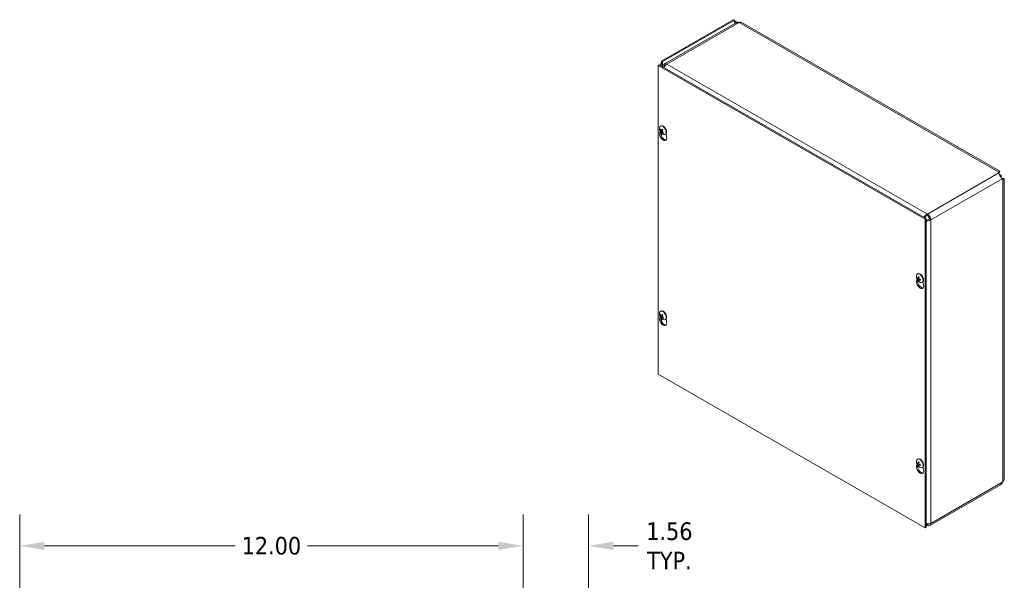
# Model space of a CAD drawing. Header units: inches. Extents: x 5.3 to 98.2, y 2.7 to 58.3.
# Tile 9 of 9: x 74.7 to 98.2, y 45 to 58.3. Entities that reach past the tile are written whole.
import ezdxf

# ---------------------------------------------------------------- set-up
doc = ezdxf.new("R2010")
doc.units = ezdxf.units.IN
doc.header["$LTSCALE"] = 6
doc.header["$MEASUREMENT"] = 0
for name, color, linetype, lineweight in [('Dimension (ANSI)', 7, 'Continuous', 5), ('Visible (ANSI)', 7, 'Continuous', 5), ('Visible Narrow (ANSI)', 7, 'Continuous', 5)]:
    doc.layers.add(name, color=color, linetype=linetype, lineweight=lineweight)
doc.styles.add('ROMANS', font='tahoma.ttf')
doc.dimstyles.new('Default (ANSI)', dxfattribs={"dimscale": 6, "dimtxt": 0.07, "dimasz": 0.098425, "dimexe": 0.125, "dimexo": 0.0625, "dimgap": 0.031496, "dimtad": 0, "dimtih": 1, "dimtoh": 1, "dimrnd": 1e-08, "dimzin": 0, "dimdsep": 46, "dimtxsty": 'ROMANS', "dimcen": 0.09, "dimdle": 0.393701, "dimclrd": 256, "dimclre": 256, "dimclrt": 256, "dimadec": 0, "dimazin": 0, "dimtfac": 1.428571, "dimtofl": 0, "dimtmove": 0, "dimatfit": 3, "dimfxl": 0, "dimtolj": 1, "dimtzin": 0, "dimlwd": -1, "dimlwe": -1, "dimarcsym": 0})

# ---------------------------------------------------------------- blocks, each defined once
blk = doc.blocks.new('*D13')
at = {"layer": 'Defpoints', "color": 0}
for p in [(86.745, 45.805), (86.745, 42.924), (88.308, 41.299)]:
    blk.add_point(p, dxfattribs=at)
at = {"layer": 'Dimension (ANSI)'}
for p, q in [((86.745, 43.299), (86.745, 46.555)), ((88.308, 41.674), (88.308, 46.555)), ((86.154, 45.805), (85.564, 45.805)), ((88.898, 45.805), (89.489, 45.805))]:
    blk.add_line(p, q, dxfattribs=at)
for points in [[(86.154, 45.904), (86.154, 45.707), (86.745, 45.805)], [(88.898, 45.904), (88.898, 45.707), (88.308, 45.805)]]:
    blk.add_solid(points, dxfattribs=at)
at = {"layer": 'Dimension (ANSI)', "insert": (90.232, 45.805), "char_height": 0.42, "attachment_point": 5, "style": 'ROMANS'}
blk.add_mtext('\\A1;1.56\\PTYP.', dxfattribs=at)
blk = doc.blocks.new('*D14')
at = {"layer": 'Defpoints', "color": 0}
for p in [(74.745, 45.805), (74.745, 42.924), (86.745, 42.924)]:
    blk.add_point(p, dxfattribs=at)
at = {"layer": 'Dimension (ANSI)'}
for p, q in [((74.745, 43.299), (74.745, 46.555)), ((86.745, 43.299), (86.745, 46.555)), ((75.336, 45.805), (79.881, 45.805)), ((86.154, 45.805), (81.609, 45.805))]:
    blk.add_line(p, q, dxfattribs=at)
for points in [[(75.336, 45.904), (75.336, 45.707), (74.745, 45.805)], [(86.154, 45.904), (86.154, 45.707), (86.745, 45.805)]]:
    blk.add_solid(points, dxfattribs=at)
at = {"layer": 'Dimension (ANSI)', "insert": (80.745, 45.805), "char_height": 0.42, "attachment_point": 5, "style": 'ROMANS'}
blk.add_mtext('\\A1;12.00', dxfattribs=at)

msp = doc.modelspace()

# ---------------------------------------------------------------- linework, layer by layer
at = {"layer": 'Visible (ANSI)'}
for p, q in [((91.75502, 58.3498), (90.04375, 57.36434)), ((91.78132, 58.33465), (90.07005, 57.3492)), ((91.79238, 58.26247), (90.11504, 57.29655)), ((91.78132, 58.33465), (91.75502, 58.3498)), ((91.87794, 58.29114), (91.845, 58.27217)), ((98.1068, 54.73766), (91.94124, 58.28817)), ((89.99093, 57.27273), (89.96462, 57.25758)), ((89.99093, 57.27273), (96.35489, 53.60797)), ((90.04375, 57.36434), (90.07005, 57.3492)), ((90.04375, 57.31225), (90.04375, 57.36434)), ((90.07005, 57.3492), (90.07005, 57.2971)), ((89.96462, 49.89966), (89.96462, 57.25758)), ((89.96462, 57.25758), (96.32859, 53.59282)), ((90.10319, 57.25163), (90.12084, 57.24146)), ((90.11308, 57.22861), (90.10319, 57.25163)), ((90.00121, 55.65473), (90.01105, 55.68845)), ((90.0144, 55.73426), (90.0221, 55.73492)), ((90.0204, 55.81362), (90.02646, 55.81711)), ((90.05695, 55.69816), (90.02599, 55.67906)), ((90.04025, 55.70984), (90.07236, 55.72401)), ((90.04251, 55.6757), (90.0561, 55.68561)), ((90.08588, 55.66082), (90.08118, 55.65201)), ((90.15206, 55.6264), (90.16669, 55.55944)), ((90.13537, 55.61396), (90.14144, 55.61745)), ((98.08335, 54.69481), (98.08797, 54.71706)), ((98.08797, 54.69283), (98.08797, 54.71706)), ((98.08797, 54.68665), (98.08797, 54.69283)), ((98.08797, 54.68665), (98.08654, 54.67979)), ((98.14454, 54.6382), (98.09106, 54.669)), ((98.11536, 54.62447), (98.11803, 54.62293)), ((98.11803, 54.62293), (98.14454, 54.6382)), ((98.11803, 54.62293), (98.11803, 54.61986)), ((98.14454, 54.57649), (98.14454, 54.6382)), ((98.15141, 54.56754), (98.15801, 54.56533)), ((98.15801, 54.56533), (98.16335, 54.56226)), ((98.18432, 54.55019), (98.16269, 54.5574)), ((98.16335, 54.56226), (98.18432, 54.55019)), ((98.21169, 47.41026), (98.21169, 54.55602)), ((96.35489, 53.60797), (96.32859, 53.59282)), ((96.32859, 53.59282), (96.32859, 46.23489)), ((96.35489, 53.60797), (96.35489, 46.25004)), ((96.12652, 52.1274), (96.13636, 52.16112)), ((96.13847, 52.18461), (96.14778, 52.18718)), ((96.14571, 52.28629), (96.15177, 52.28978)), ((96.15715, 52.18165), (96.17695, 52.19038)), ((96.17611, 52.13802), (96.16925, 52.13128)), ((96.17598, 52.14907), (96.19353, 52.16186)), ((96.26069, 52.08663), (96.26675, 52.09012)), ((96.27737, 52.09907), (96.292, 52.0321)), ((90.0204, 51.39887), (90.02646, 51.40236)), ((90.00121, 51.23998), (90.01105, 51.2737)), ((90.0144, 51.31951), (90.0221, 51.32016)), ((90.05695, 51.2834), (90.02599, 51.26431)), ((90.04025, 51.29508), (90.07236, 51.30925)), ((90.04251, 51.26095), (90.0561, 51.27085)), ((90.08588, 51.24606), (90.08118, 51.23726)), ((90.13537, 51.1992), (90.14144, 51.2027)), ((90.15206, 51.21165), (90.16669, 51.14468)), ((96.32859, 46.23489), (89.96462, 49.89966)), ((96.12652, 47.71264), (96.13636, 47.74637)), ((96.13847, 47.76985), (96.14778, 47.77243)), ((96.14571, 47.87153), (96.15177, 47.87502)), ((96.15715, 47.7669), (96.17695, 47.77563)), ((96.17611, 47.72326), (96.16925, 47.71652)), ((96.17598, 47.73432), (96.19353, 47.7471)), ((96.26069, 47.67187), (96.26675, 47.67536)), ((96.27737, 47.68431), (96.292, 47.61735)), ((98.12703, 47.26298), (96.4374, 46.28999)), ((98.17939, 47.33123), (98.18432, 47.33872)), ((96.35489, 46.25004), (96.32859, 46.23489))]:
    msp.add_line(p, q, dxfattribs=at)
for centre in [(90.14844, 55.75442), (96.27375, 52.22708), (90.14844, 51.33966), (96.27375, 47.81233)]:
    msp.add_arc(centre, 0.1524, 173.29035, 246.581634, dxfattribs=at)
for centre, major_axis, ratio, start_param, end_param in [((91.8229, 58.35859), (-0.02934, -0.05096), 0.57809312, 5.49585344, 6.28552071), ((91.8946, 58.19186), (0.05599, -0.09723), 0.57809312, 2.3581282, 2.56977461), ((91.8946, 58.20719), (0.04663, 0.08098), 0.57809312, 0, 0.78346445), ((90.12309, 57.20525), (-0.05308, 0.09183), 0.57697849, 6.28221845, 7.16937842), ((90.17103, 57.19932), (-0.05599, 0.09723), 0.57809312, 5.49972085, 6.5759312), ((90.17103, 57.19932), (0.05599, 0.09723), 0.57809312, 0.78346445, 1.80704213), ((90.17103, 57.19932), (-0.03743, 0.06499), 0.57809312, 6.09561291, 6.5759312), ((90.08395, 55.57944), (0.06078, -0.10555), 0.57809312, 3.64765025, 7.35179145), ((90.07789, 55.71379), (-0.05749, 0.09983), 0.57809312, 2.48096633, 6.94381163), ((90.14918, 55.75578), (0.13384, -0.07283), 0.82710404, 3.85803645, 4.14262442), ((90.14726, 55.75298), (-0.11806, 0.09634), 0.73854906, 0.86302785, 1.14761583), ((90.11025, 55.59459), (0.06078, -0.10555), 0.57809312, 3.72082402, 6.06593309), ((90.14993, 55.7522), (-0.12642, -0.08507), 0.24617789, 5.79610624, 6.08069421), ((90.08395, 55.71728), (-0.05749, 0.09983), 0.57809312, 3.14159265, 6.28318531), ((90.14655, 55.75636), (-0.10935, -0.10612), 0.1893177, 5.75719295, 6.04178092), ((90.14998, 55.75228), (-0.1235, -0.08925), 0.29008597, 5.25267929, 5.53726727), ((90.14927, 55.75566), (0.12652, -0.08493), 0.83931733, 4.46984958, 4.75443755), ((90.1466, 55.75644), (0.11292, 0.10232), 0.14540962, 2.08689462, 2.37148259), ((90.07483, 55.71203), (-0.01942, 0.03372), 0.57809312, 1.650494, 1.67812907), ((90.14736, 55.75286), (-0.12518, 0.08688), 0.72633577, 1.34051664, 1.62510462), ((96.38141, 53.623), (0.05599, -0.09723), 0.57809312, 0.78733187, 2.3581282), ((96.38141, 53.623), (-0.03743, 0.06499), 0.57809312, 3.92892453, 5.49972085), ((96.20926, 52.05211), (0.06078, -0.10555), 0.57809312, 3.64765025, 7.35179145), ((96.2032, 52.18646), (-0.05749, 0.09983), 0.57809312, 2.48096633, 6.94381163), ((96.27353, 52.22477), (-0.15166, 0.01472), 0.53920512, 0.42867934, 0.71326732), ((96.27353, 52.22927), (-0.15157, -0.01561), 0.60768471, 0.31386658, 0.59845455), ((96.23557, 52.06726), (0.06078, -0.10555), 0.57809312, 3.72082402, 6.06593309), ((96.20926, 52.18995), (-0.05749, 0.09983), 0.57809312, 3.14159265, 6.28318531), ((96.27552, 52.22593), (-0.08311, -0.12771), 0.64213312, 5.11840587, 5.40299385), ((96.27552, 52.2258), (-0.08919, -0.12355), 0.60996907, 5.68310345, 5.96769143), ((96.27164, 52.22817), (0.06955, 0.13558), 0.5092008, 1.91711619, 2.20170416), ((96.27164, 52.22804), (0.06292, 0.13878), 0.54136485, 2.42614341, 2.71073138), ((96.27363, 52.22471), (-0.1522, 0.0074), 0.50691644, 0.93790305, 1.22249102), ((96.27363, 52.2292), (0.15215, 0.00831), 0.63997339, 4.01992322, 4.30451119), ((90.07789, 51.29904), (-0.05749, 0.09983), 0.57809312, 2.48096633, 6.94381163), ((90.08395, 51.30253), (-0.05749, 0.09983), 0.57809312, 3.14159265, 6.28318531), ((90.08395, 51.16469), (0.06078, -0.10555), 0.57809312, 3.64765025, 7.35179145), ((90.14918, 51.34103), (0.13384, -0.07283), 0.82710404, 3.85803645, 4.14262442), ((90.14726, 51.33822), (-0.11806, 0.09634), 0.73854906, 0.86302785, 1.14761583), ((90.11025, 51.17984), (0.06078, -0.10555), 0.57809312, 3.72082402, 6.06593309), ((90.14993, 51.33744), (-0.12642, -0.08507), 0.24617789, 5.79610624, 6.08069421), ((90.14655, 51.34161), (-0.10935, -0.10612), 0.1893177, 5.75719295, 6.04178092), ((90.14998, 51.33752), (-0.1235, -0.08925), 0.29008597, 5.25267929, 5.53726727), ((90.14927, 51.34091), (0.12652, -0.08493), 0.83931733, 4.46984958, 4.75443755), ((90.1466, 51.34169), (0.11292, 0.10232), 0.14540962, 2.08689462, 2.37148259), ((90.07483, 51.29728), (-0.01942, 0.03372), 0.57809312, 1.650494, 1.67812907), ((90.14736, 51.33811), (-0.12518, 0.08688), 0.72633577, 1.34051664, 1.62510462), ((96.2032, 47.7717), (-0.05749, 0.09983), 0.57809312, 2.48096633, 6.94381163), ((96.20926, 47.77519), (-0.05749, 0.09983), 0.57809312, 3.14159265, 6.28318531), ((96.20926, 47.63736), (0.06078, -0.10555), 0.57809312, 3.64765025, 7.35179145), ((96.27353, 47.81002), (-0.15166, 0.01472), 0.53920512, 0.42867934, 0.71326732), ((96.27353, 47.81451), (-0.15157, -0.01561), 0.60768471, 0.31386658, 0.59845455), ((96.23557, 47.6525), (0.06078, -0.10555), 0.57809312, 3.72082402, 6.06593309), ((96.27552, 47.81118), (-0.08311, -0.12771), 0.64213312, 5.11840587, 5.40299385), ((96.27552, 47.81105), (-0.08919, -0.12355), 0.60996907, 5.68310345, 5.96769143), ((96.27164, 47.81341), (0.06955, 0.13558), 0.5092008, 1.91711619, 2.20170416), ((96.27164, 47.81329), (0.06292, 0.13878), 0.54136485, 2.42614341, 2.71073138), ((96.27363, 47.80995), (-0.1522, 0.0074), 0.50691644, 0.93790305, 1.22249102), ((96.27363, 47.81445), (0.15215, 0.00831), 0.63997339, 4.01992322, 4.30451119), ((96.38141, 46.38722), (0.05599, -0.09723), 0.57809312, 5.49972085, 7.07051718), ((96.38141, 46.38722), (0.03743, -0.06499), 0.57809312, 5.49972085, 6.63262151)]:
    msp.add_ellipse(centre, major_axis=major_axis, ratio=ratio, start_param=start_param, end_param=end_param, dxfattribs=at)
for points, knots in [([(91.78409, 58.31902), (91.80477, 58.31349), (91.83041, 58.30333), (91.85409, 58.28742), (91.85673, 58.28565), (91.85933, 58.28381), (91.8619, 58.2819)], [0.213361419, 0.213361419, 0.213361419, 0.213361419, 0.992854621, 0.992854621, 0.992854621, 1.079631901, 1.079631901, 1.079631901, 1.079631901]), ([(91.8396, 58.27254), (91.82869, 58.28287), (91.81743, 58.29145), (91.80766, 58.29819), (91.80275, 58.30157), (91.79822, 58.30453), (91.79426, 58.30716)], [1.668222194, 1.668222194, 1.668222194, 1.668222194, 2.254394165, 2.254394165, 2.254394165, 2.548716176, 2.548716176, 2.548716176, 2.548716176]), ([(90.12435, 57.2553), (90.12049, 57.25993), (90.11663, 57.26456), (90.10892, 57.27382), (90.10506, 57.27844), (90.1012, 57.28307)], [-0.15748, -0.15748, -0.15748, -0.15748, -0.07874, -0.07874, 0, 0, 0, 0]), ([(90.0144, 55.73426), (90.01392, 55.73422), (90.01337, 55.73426), (90.01231, 55.73448), (90.01163, 55.73475), (90.01058, 55.73538), (90.01002, 55.73585), (90.00925, 55.73677), (90.0089, 55.73737), (90.0087, 55.73794), (90.00869, 55.73797), (90.00868, 55.73801)], [0.0712949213, 0.0712949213, 0.0712949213, 0.0712949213, 0.0775604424, 0.0775604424, 0.0853000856, 0.0853000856, 0.0931299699, 0.0931299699, 0.1009657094, 0.1009657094, 0.101461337, 0.101461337, 0.101461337, 0.101461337]), ([(90.02188, 55.67513), (90.02188, 55.67514), (90.02188, 55.67516), (90.02192, 55.67537), (90.02207, 55.67567), (90.02253, 55.67628), (90.0229, 55.67668), (90.02367, 55.67739), (90.0242, 55.67783), (90.02508, 55.67847), (90.02555, 55.67879), (90.02599, 55.67906)], [0.0228816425, 0.0228816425, 0.0228816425, 0.0228816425, 0.02337727, 0.02337727, 0.0312130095, 0.0312130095, 0.0390428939, 0.0390428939, 0.0467825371, 0.0467825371, 0.0530480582, 0.0530480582, 0.0530480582, 0.0530480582]), ([(90.02626, 55.70185), (90.02678, 55.70107), (90.02729, 55.70014), (90.02812, 55.69821), (90.02844, 55.69721), (90.02884, 55.69543), (90.02895, 55.69452), (90.02891, 55.69295), (90.02876, 55.69228), (90.02849, 55.69173), (90.02845, 55.69166), (90.02841, 55.69159)], [0, 0, 0, 0, 0.0125584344, 0.0125584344, 0.0251168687, 0.0251168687, 0.0376591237, 0.0376591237, 0.0502013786, 0.0502013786, 0.0520674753, 0.0520674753, 0.0520674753, 0.0520674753]), ([(90.04171, 55.71104), (90.04129, 55.71047), (90.04073, 55.71002), (90.03948, 55.70954), (90.03878, 55.7095), (90.03744, 55.7098), (90.0367, 55.71014), (90.03532, 55.7112), (90.03467, 55.71191), (90.03406, 55.7128), (90.03398, 55.71292), (90.03391, 55.71304)], [0, 0, 0, 0, 0.0125584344, 0.0125584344, 0.0251168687, 0.0251168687, 0.0376591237, 0.0376591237, 0.0502013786, 0.0502013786, 0.052067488, 0.052067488, 0.052067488, 0.052067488]), ([(90.04189, 55.67498), (90.04214, 55.67545), (90.04253, 55.67581), (90.04358, 55.67617), (90.04422, 55.67617), (90.04555, 55.67587), (90.04632, 55.67555), (90.04789, 55.6746), (90.04868, 55.67397), (90.04949, 55.67319), (90.04959, 55.67309), (90.0497, 55.67298)], [0, 0, 0, 0, 0.0125556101, 0.0125556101, 0.0251112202, 0.0251112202, 0.0376562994, 0.0376562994, 0.0502013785, 0.0502013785, 0.0520674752, 0.0520674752, 0.0520674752, 0.0520674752]), ([(90.05735, 55.68417), (90.05665, 55.68485), (90.05598, 55.68569), (90.05494, 55.6875), (90.05456, 55.68846), (90.05415, 55.69024), (90.05408, 55.69117), (90.05431, 55.69285), (90.0546, 55.6936), (90.05506, 55.69426), (90.05512, 55.69434), (90.05519, 55.69443)], [0, 0, 0, 0, 0.0125584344, 0.0125584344, 0.0251168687, 0.0251168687, 0.0376591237, 0.0376591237, 0.0502013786, 0.0502013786, 0.0520674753, 0.0520674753, 0.0520674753, 0.0520674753]), ([(90.06306, 55.7346), (90.06296, 55.73469), (90.06291, 55.73483), (90.06293, 55.73521), (90.06306, 55.73554), (90.06347, 55.7362), (90.06382, 55.73663), (90.06421, 55.73704), (90.06423, 55.73706), (90.06425, 55.73709)], [0.0799002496, 0.0799002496, 0.0799002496, 0.0799002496, 0.0853000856, 0.0853000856, 0.0931299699, 0.0931299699, 0.1009657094, 0.1009657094, 0.101461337, 0.101461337, 0.101461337, 0.101461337]), ([(90.06305, 55.7346), (90.06403, 55.73366), (90.06499, 55.73268), (90.06689, 55.73066), (90.06783, 55.72962), (90.06966, 55.72746), (90.07057, 55.72635), (90.07233, 55.72407), (90.07319, 55.7229), (90.07479, 55.72063), (90.07553, 55.71953), (90.07625, 55.71841)], [6.089196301, 6.089196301, 6.089196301, 6.089196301, 6.166718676, 6.166718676, 6.24424105, 6.24424105, 6.321763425, 6.321763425, 6.3992858, 6.3992858, 6.469589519, 6.469589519, 6.469589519, 6.469589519]), ([(90.07516, 55.72007), (90.07517, 55.72001), (90.07518, 55.71995), (90.07536, 55.7191), (90.07539, 55.71823), (90.07527, 55.71736)], [0.2804868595, 0.2804868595, 0.2804868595, 0.2804868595, 0.2812924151, 0.2812924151, 0.2926246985, 0.2926246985, 0.2926246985, 0.2926246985]), ([(90.08338, 55.646), (90.08334, 55.64602), (90.08331, 55.64604), (90.08276, 55.6464), (90.08221, 55.6469), (90.08147, 55.64785), (90.08113, 55.64847), (90.08079, 55.64956), (90.08073, 55.65021), (90.08083, 55.65116), (90.08097, 55.65163), (90.08118, 55.65201)], [0.0228816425, 0.0228816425, 0.0228816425, 0.0228816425, 0.02337727, 0.02337727, 0.0312130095, 0.0312130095, 0.0390428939, 0.0390428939, 0.0467825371, 0.0467825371, 0.0530480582, 0.0530480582, 0.0530480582, 0.0530480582]), ([(98.16163, 54.55809), (98.15159, 54.5647), (98.1416, 54.57997), (98.12991, 54.59956), (98.11892, 54.61799), (98.10651, 54.6393), (98.09721, 54.65681), (98.08926, 54.67176), (98.08397, 54.68395), (98.08342, 54.69355)], [-1.80872873, -1.80872873, -1.80872873, -1.80872873, -1.14988828, -1.14988828, -1.14988828, -0.52960197, -0.52960197, -0.52960197, 0, 0, 0, 0]), ([(98.08797, 54.71706), (98.09809, 54.73642), (98.10788, 54.7421), (98.10809, 54.73456), (98.10825, 54.72858), (98.10215, 54.71456), (98.08935, 54.69831)], [0, 0, 0, 0, 0.99285462, 0.99285462, 0.99285462, 1.78063291, 1.78063291, 1.78063291, 1.78063291]), ([(98.09551, 54.71805), (98.09551, 54.71805), (98.09531, 54.71769), (98.09444, 54.71587), (98.09359, 54.71393), (98.09175, 54.70853), (98.09074, 54.70501), (98.08934, 54.69816), (98.08886, 54.69513), (98.08851, 54.6919)], [0.238973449, 0.238973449, 0.238973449, 0.238973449, 0.287305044, 0.287305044, 0.358764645, 0.358764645, 0.430224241, 0.430224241, 0.478024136, 0.478024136, 0.478024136, 0.478024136]), ([(98.16265, 54.56324), (98.16722, 54.5612), (98.1716, 54.55967), (98.17902, 54.55754), (98.18218, 54.5569), (98.18687, 54.55616), (98.18845, 54.55606), (98.18935, 54.55602), (98.18947, 54.55602), (98.18947, 54.55602)], [0, 0, 0, 0, 0.073131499, 0.073131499, 0.144666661, 0.144666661, 0.21627091, 0.21627091, 0.242656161, 0.242656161, 0.242656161, 0.242656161]), ([(98.16965, 54.56037), (98.17491, 54.56116), (98.17982, 54.56165), (98.18426, 54.56185), (98.20615, 54.56284), (98.21604, 54.55731), (98.2097, 54.55345), (98.206, 54.55121), (98.19706, 54.54961), (98.18432, 54.55019)], [0.79124022, 0.79124022, 0.79124022, 0.79124022, 0.99285462, 0.99285462, 0.99285462, 1.98570924, 1.98570924, 1.98570924, 2.56448895, 2.56448895, 2.56448895, 2.56448895]), ([(96.38141, 53.71473), (96.35255, 53.70246), (96.32402, 53.67568), (96.30562, 53.64587), (96.30416, 53.64351), (96.30277, 53.64113), (96.30144, 53.63875)], [0, 0, 0, 0, 0.94848895, 0.94848895, 0.94848895, 1.02357767, 1.02357767, 1.02357767, 1.02357767]), ([(96.38141, 53.68432), (96.35869, 53.67604), (96.33633, 53.65581), (96.32291, 53.6343), (96.32168, 53.63233), (96.32052, 53.63035), (96.31944, 53.62838)], [0, 0, 0, 0, 1.04897508, 1.04897508, 1.04897508, 1.14505812, 1.14505812, 1.14505812, 1.14505812]), ([(96.43444, 53.59246), (96.4159, 53.57696), (96.38718, 53.56772), (96.36187, 53.56683), (96.35951, 53.56674), (96.35718, 53.56673), (96.35489, 53.56678)], [0, 0, 0, 0, 1.04897508, 1.04897508, 1.04897508, 1.14676529, 1.14676529, 1.14676529, 1.14676529]), ([(96.35495, 53.54621), (96.36953, 53.54599), (96.3848, 53.54741), (96.39962, 53.55066), (96.42259, 53.5557), (96.44429, 53.56497), (96.46074, 53.57731)], [0.5468085, 0.5468085, 0.5468085, 0.5468085, 0.94848895, 0.94848895, 0.94848895, 1.57079633, 1.57079633, 1.57079633, 1.57079633]), ([(96.13847, 52.18461), (96.13798, 52.18447), (96.13741, 52.18438), (96.13631, 52.1843), (96.1356, 52.18434), (96.13447, 52.18455), (96.13385, 52.18476), (96.13298, 52.18523), (96.13257, 52.18558), (96.13231, 52.18593), (96.1323, 52.18596), (96.13229, 52.18598)], [0.0712949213, 0.0712949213, 0.0712949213, 0.0712949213, 0.0775604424, 0.0775604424, 0.0853000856, 0.0853000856, 0.0931299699, 0.0931299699, 0.1009657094, 0.1009657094, 0.101461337, 0.101461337, 0.101461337, 0.101461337]), ([(96.15936, 52.18572), (96.15928, 52.18486), (96.15908, 52.18402), (96.15844, 52.18267), (96.158, 52.18216), (96.15703, 52.18154), (96.15644, 52.18138), (96.15519, 52.18151), (96.15452, 52.18178), (96.15382, 52.18226), (96.15373, 52.18233), (96.15364, 52.1824)], [0, 0, 0, 0, 0.0125584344, 0.0125584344, 0.0251168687, 0.0251168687, 0.0376591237, 0.0376591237, 0.0502013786, 0.0502013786, 0.052067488, 0.052067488, 0.052067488, 0.052067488]), ([(96.15364, 52.16447), (96.15424, 52.16404), (96.15491, 52.16342), (96.15619, 52.16194), (96.1568, 52.16109), (96.1578, 52.15939), (96.15827, 52.15843), (96.15897, 52.15658), (96.15921, 52.15567), (96.15934, 52.15479), (96.15935, 52.15467), (96.15936, 52.15456)], [0, 0, 0, 0, 0.0125584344, 0.0125584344, 0.0251168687, 0.0251168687, 0.0376591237, 0.0376591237, 0.0502013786, 0.0502013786, 0.0520674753, 0.0520674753, 0.0520674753, 0.0520674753]), ([(96.1686, 52.22016), (96.16848, 52.22021), (96.16836, 52.22026), (96.16791, 52.22051), (96.16759, 52.22087), (96.16721, 52.22163), (96.16708, 52.22218), (96.16706, 52.2232), (96.16715, 52.22385), (96.16733, 52.22445), (96.16734, 52.22449), (96.16736, 52.22452)], [0.075184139, 0.075184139, 0.075184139, 0.075184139, 0.0775604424, 0.0775604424, 0.0853000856, 0.0853000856, 0.0931299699, 0.0931299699, 0.1009657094, 0.1009657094, 0.101461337, 0.101461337, 0.101461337, 0.101461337]), ([(96.16736, 52.12523), (96.16734, 52.12526), (96.16733, 52.12528), (96.16715, 52.12568), (96.16706, 52.12621), (96.16708, 52.12721), (96.16721, 52.12784), (96.16759, 52.12893), (96.16791, 52.12957), (96.16853, 52.13048), (96.16889, 52.13092), (96.16925, 52.13128)], [0.0228816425, 0.0228816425, 0.0228816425, 0.0228816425, 0.02337727, 0.02337727, 0.0312130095, 0.0312130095, 0.0390428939, 0.0390428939, 0.0467825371, 0.0467825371, 0.0530480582, 0.0530480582, 0.0530480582, 0.0530480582]), ([(96.1686, 52.22016), (96.16955, 52.21983), (96.17051, 52.21946), (96.17246, 52.2186), (96.17344, 52.21812), (96.17543, 52.21707), (96.17643, 52.21649), (96.17844, 52.21524), (96.17945, 52.21457), (96.18105, 52.21344), (96.18164, 52.213), (96.18223, 52.21255)], [6.088051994, 6.088051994, 6.088051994, 6.088051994, 6.165923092, 6.165923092, 6.24379419, 6.24379419, 6.321665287, 6.321665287, 6.399536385, 6.399536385, 6.445288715, 6.445288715, 6.445288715, 6.445288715]), ([(96.17486, 52.14563), (96.17476, 52.14639), (96.17481, 52.14714), (96.17524, 52.14837), (96.17562, 52.14885), (96.17658, 52.14946), (96.17721, 52.14964), (96.17865, 52.14962), (96.17946, 52.14943), (96.18035, 52.14906), (96.18047, 52.14901), (96.18059, 52.14896)], [0, 0, 0, 0, 0.0125556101, 0.0125556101, 0.0251112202, 0.0251112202, 0.0376562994, 0.0376562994, 0.0502013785, 0.0502013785, 0.0520674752, 0.0520674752, 0.0520674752, 0.0520674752]), ([(96.18059, 52.16688), (96.17981, 52.16721), (96.17898, 52.16774), (96.17749, 52.1691), (96.17683, 52.16992), (96.17581, 52.17161), (96.17538, 52.17259), (96.17487, 52.17455), (96.17477, 52.17554), (96.17484, 52.17654), (96.17485, 52.17666), (96.17486, 52.17679)], [0, 0, 0, 0, 0.0125584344, 0.0125584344, 0.0251168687, 0.0251168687, 0.0376591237, 0.0376591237, 0.0502013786, 0.0502013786, 0.0520674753, 0.0520674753, 0.0520674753, 0.0520674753]), ([(96.21816, 52.13652), (96.21812, 52.13653), (96.21809, 52.13654), (96.21748, 52.13668), (96.21687, 52.13693), (96.216, 52.13746), (96.21558, 52.13784), (96.21512, 52.13855), (96.21497, 52.139), (96.21498, 52.13951), (96.21499, 52.13963), (96.21501, 52.13976)], [0.0228816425, 0.0228816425, 0.0228816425, 0.0228816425, 0.02337727, 0.02337727, 0.0312130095, 0.0312130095, 0.0390428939, 0.0390428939, 0.0467825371, 0.0467825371, 0.0491044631, 0.0491044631, 0.0491044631, 0.0491044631]), ([(96.21521, 52.15543), (96.21531, 52.15468), (96.21539, 52.15395), (96.21558, 52.15198), (96.21566, 52.15077), (96.21574, 52.1484), (96.21574, 52.14725), (96.21566, 52.14499), (96.21558, 52.1439), (96.21535, 52.14177), (96.2152, 52.14075), (96.21501, 52.13976)], [1.408451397, 1.408451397, 1.408451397, 1.408451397, 1.454449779, 1.454449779, 1.532317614, 1.532317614, 1.610185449, 1.610185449, 1.688053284, 1.688053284, 1.76592112, 1.76592112, 1.76592112, 1.76592112]), ([(90.0144, 51.31951), (90.01392, 51.31947), (90.01337, 51.31951), (90.01231, 51.31973), (90.01163, 51.32), (90.01058, 51.32062), (90.01002, 51.3211), (90.00925, 51.32202), (90.0089, 51.32262), (90.0087, 51.32318), (90.00869, 51.32322), (90.00868, 51.32325)], [0.0712949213, 0.0712949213, 0.0712949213, 0.0712949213, 0.0775604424, 0.0775604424, 0.0853000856, 0.0853000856, 0.0931299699, 0.0931299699, 0.1009657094, 0.1009657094, 0.101461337, 0.101461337, 0.101461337, 0.101461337]), ([(90.02188, 51.26038), (90.02188, 51.26039), (90.02188, 51.2604), (90.02192, 51.26061), (90.02207, 51.26092), (90.02253, 51.26152), (90.0229, 51.26193), (90.02367, 51.26264), (90.0242, 51.26307), (90.02508, 51.26372), (90.02555, 51.26404), (90.02599, 51.26431)], [0.0228816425, 0.0228816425, 0.0228816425, 0.0228816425, 0.02337727, 0.02337727, 0.0312130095, 0.0312130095, 0.0390428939, 0.0390428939, 0.0467825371, 0.0467825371, 0.0530480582, 0.0530480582, 0.0530480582, 0.0530480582]), ([(90.02626, 51.2871), (90.02678, 51.28631), (90.02729, 51.28538), (90.02812, 51.28345), (90.02844, 51.28246), (90.02884, 51.28067), (90.02895, 51.27977), (90.02891, 51.27819), (90.02876, 51.27753), (90.02849, 51.27697), (90.02845, 51.2769), (90.02841, 51.27684)], [0, 0, 0, 0, 0.0125584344, 0.0125584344, 0.0251168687, 0.0251168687, 0.0376591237, 0.0376591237, 0.0502013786, 0.0502013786, 0.0520674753, 0.0520674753, 0.0520674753, 0.0520674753]), ([(90.04171, 51.29628), (90.04129, 51.29572), (90.04073, 51.29527), (90.03948, 51.29478), (90.03878, 51.29475), (90.03744, 51.29504), (90.0367, 51.29539), (90.03532, 51.29645), (90.03467, 51.29716), (90.03406, 51.29804), (90.03398, 51.29816), (90.03391, 51.29828)], [0, 0, 0, 0, 0.0125584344, 0.0125584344, 0.0251168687, 0.0251168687, 0.0376591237, 0.0376591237, 0.0502013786, 0.0502013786, 0.052067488, 0.052067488, 0.052067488, 0.052067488]), ([(90.04189, 51.26023), (90.04214, 51.26069), (90.04253, 51.26105), (90.04358, 51.26141), (90.04422, 51.26142), (90.04555, 51.26111), (90.04632, 51.26079), (90.04789, 51.25984), (90.04868, 51.25921), (90.04949, 51.25844), (90.04959, 51.25833), (90.0497, 51.25823)], [0, 0, 0, 0, 0.0125556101, 0.0125556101, 0.0251112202, 0.0251112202, 0.0376562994, 0.0376562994, 0.0502013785, 0.0502013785, 0.0520674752, 0.0520674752, 0.0520674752, 0.0520674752]), ([(90.05735, 51.26941), (90.05665, 51.2701), (90.05598, 51.27094), (90.05494, 51.27274), (90.05456, 51.27371), (90.05415, 51.27548), (90.05408, 51.27641), (90.05431, 51.2781), (90.0546, 51.27884), (90.05506, 51.27951), (90.05512, 51.27959), (90.05519, 51.27967)], [0, 0, 0, 0, 0.0125584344, 0.0125584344, 0.0251168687, 0.0251168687, 0.0376591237, 0.0376591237, 0.0502013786, 0.0502013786, 0.0520674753, 0.0520674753, 0.0520674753, 0.0520674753]), ([(90.06306, 51.31984), (90.06296, 51.31994), (90.06291, 51.32008), (90.06293, 51.32045), (90.06306, 51.32079), (90.06347, 51.32144), (90.06382, 51.32188), (90.06421, 51.32228), (90.06423, 51.32231), (90.06425, 51.32233)], [0.0799002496, 0.0799002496, 0.0799002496, 0.0799002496, 0.0853000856, 0.0853000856, 0.0931299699, 0.0931299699, 0.1009657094, 0.1009657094, 0.101461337, 0.101461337, 0.101461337, 0.101461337]), ([(90.06305, 51.31984), (90.06403, 51.31891), (90.06499, 51.31793), (90.06689, 51.31591), (90.06783, 51.31486), (90.06966, 51.3127), (90.07057, 51.31159), (90.07233, 51.30932), (90.07319, 51.30815), (90.07479, 51.30588), (90.07553, 51.30478), (90.07625, 51.30366)], [6.089196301, 6.089196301, 6.089196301, 6.089196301, 6.166718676, 6.166718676, 6.24424105, 6.24424105, 6.321763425, 6.321763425, 6.3992858, 6.3992858, 6.469589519, 6.469589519, 6.469589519, 6.469589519]), ([(90.07516, 51.30531), (90.07517, 51.30526), (90.07518, 51.3052), (90.07536, 51.30434), (90.07539, 51.30347), (90.07527, 51.30261)], [0.2804868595, 0.2804868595, 0.2804868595, 0.2804868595, 0.2812924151, 0.2812924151, 0.2926246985, 0.2926246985, 0.2926246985, 0.2926246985]), ([(90.08338, 51.23125), (90.08334, 51.23127), (90.08331, 51.23129), (90.08276, 51.23165), (90.08221, 51.23214), (90.08147, 51.23309), (90.08113, 51.23372), (90.08079, 51.2348), (90.08073, 51.23545), (90.08083, 51.2364), (90.08097, 51.23687), (90.08118, 51.23726)], [0.0228816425, 0.0228816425, 0.0228816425, 0.0228816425, 0.02337727, 0.02337727, 0.0312130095, 0.0312130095, 0.0390428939, 0.0390428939, 0.0467825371, 0.0467825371, 0.0530480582, 0.0530480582, 0.0530480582, 0.0530480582]), ([(96.13847, 47.76985), (96.13798, 47.76972), (96.13741, 47.76962), (96.13631, 47.76955), (96.1356, 47.76959), (96.13447, 47.7698), (96.13385, 47.77001), (96.13298, 47.77048), (96.13257, 47.77083), (96.13231, 47.77118), (96.1323, 47.7712), (96.13229, 47.77122)], [0.0712949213, 0.0712949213, 0.0712949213, 0.0712949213, 0.0775604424, 0.0775604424, 0.0853000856, 0.0853000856, 0.0931299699, 0.0931299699, 0.1009657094, 0.1009657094, 0.101461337, 0.101461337, 0.101461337, 0.101461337]), ([(96.15936, 47.77096), (96.15928, 47.77011), (96.15908, 47.76927), (96.15844, 47.76792), (96.158, 47.76741), (96.15703, 47.76678), (96.15644, 47.76663), (96.15519, 47.76675), (96.15452, 47.76703), (96.15382, 47.76751), (96.15373, 47.76757), (96.15364, 47.76764)], [0, 0, 0, 0, 0.0125584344, 0.0125584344, 0.0251168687, 0.0251168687, 0.0376591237, 0.0376591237, 0.0502013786, 0.0502013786, 0.052067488, 0.052067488, 0.052067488, 0.052067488]), ([(96.15364, 47.74972), (96.15424, 47.74928), (96.15491, 47.74867), (96.15619, 47.74719), (96.1568, 47.74633), (96.1578, 47.74463), (96.15827, 47.74368), (96.15897, 47.74182), (96.15921, 47.74092), (96.15934, 47.74003), (96.15935, 47.73992), (96.15936, 47.73981)], [0, 0, 0, 0, 0.0125584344, 0.0125584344, 0.0251168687, 0.0251168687, 0.0376591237, 0.0376591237, 0.0502013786, 0.0502013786, 0.0520674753, 0.0520674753, 0.0520674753, 0.0520674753]), ([(96.1686, 47.80541), (96.16848, 47.80545), (96.16836, 47.80551), (96.16791, 47.80576), (96.16759, 47.80611), (96.16721, 47.80687), (96.16708, 47.80742), (96.16706, 47.80845), (96.16715, 47.8091), (96.16733, 47.8097), (96.16734, 47.80973), (96.16736, 47.80977)], [0.075184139, 0.075184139, 0.075184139, 0.075184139, 0.0775604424, 0.0775604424, 0.0853000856, 0.0853000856, 0.0931299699, 0.0931299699, 0.1009657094, 0.1009657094, 0.101461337, 0.101461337, 0.101461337, 0.101461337]), ([(96.16736, 47.71048), (96.16734, 47.7105), (96.16733, 47.71053), (96.16715, 47.71092), (96.16706, 47.71146), (96.16708, 47.71245), (96.16721, 47.71309), (96.16759, 47.71417), (96.16791, 47.71481), (96.16853, 47.71573), (96.16889, 47.71617), (96.16925, 47.71652)], [0.0228816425, 0.0228816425, 0.0228816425, 0.0228816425, 0.02337727, 0.02337727, 0.0312130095, 0.0312130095, 0.0390428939, 0.0390428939, 0.0467825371, 0.0467825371, 0.0530480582, 0.0530480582, 0.0530480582, 0.0530480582]), ([(96.1686, 47.80541), (96.16955, 47.80508), (96.17051, 47.8047), (96.17246, 47.80384), (96.17344, 47.80337), (96.17543, 47.80231), (96.17643, 47.80174), (96.17844, 47.80049), (96.17945, 47.79982), (96.18105, 47.79868), (96.18164, 47.79824), (96.18223, 47.79779)], [6.088051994, 6.088051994, 6.088051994, 6.088051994, 6.165923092, 6.165923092, 6.24379419, 6.24379419, 6.321665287, 6.321665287, 6.399536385, 6.399536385, 6.445288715, 6.445288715, 6.445288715, 6.445288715]), ([(96.17486, 47.73088), (96.17476, 47.73164), (96.17481, 47.73238), (96.17524, 47.73361), (96.17562, 47.73409), (96.17658, 47.73471), (96.17721, 47.73488), (96.17865, 47.73487), (96.17946, 47.73467), (96.18035, 47.73431), (96.18047, 47.73426), (96.18059, 47.7342)], [0, 0, 0, 0, 0.0125556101, 0.0125556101, 0.0251112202, 0.0251112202, 0.0376562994, 0.0376562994, 0.0502013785, 0.0502013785, 0.0520674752, 0.0520674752, 0.0520674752, 0.0520674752]), ([(96.18059, 47.75213), (96.17981, 47.75246), (96.17898, 47.75299), (96.17749, 47.75434), (96.17683, 47.75517), (96.17581, 47.75686), (96.17538, 47.75784), (96.17487, 47.7598), (96.17477, 47.76079), (96.17484, 47.76178), (96.17485, 47.76191), (96.17486, 47.76204)], [0, 0, 0, 0, 0.0125584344, 0.0125584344, 0.0251168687, 0.0251168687, 0.0376591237, 0.0376591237, 0.0502013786, 0.0502013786, 0.0520674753, 0.0520674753, 0.0520674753, 0.0520674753]), ([(96.21816, 47.72177), (96.21812, 47.72178), (96.21809, 47.72179), (96.21748, 47.72193), (96.21687, 47.72217), (96.216, 47.7227), (96.21558, 47.72308), (96.21512, 47.72379), (96.21497, 47.72425), (96.21498, 47.72476), (96.21499, 47.72488), (96.21501, 47.72501)], [0.0228816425, 0.0228816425, 0.0228816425, 0.0228816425, 0.02337727, 0.02337727, 0.0312130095, 0.0312130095, 0.0390428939, 0.0390428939, 0.0467825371, 0.0467825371, 0.0491044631, 0.0491044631, 0.0491044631, 0.0491044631]), ([(96.21521, 47.74067), (96.21531, 47.73993), (96.21539, 47.73919), (96.21558, 47.73723), (96.21566, 47.73602), (96.21574, 47.73365), (96.21574, 47.73249), (96.21566, 47.73024), (96.21558, 47.72914), (96.21535, 47.72702), (96.2152, 47.72599), (96.21501, 47.72501)], [1.408451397, 1.408451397, 1.408451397, 1.408451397, 1.454449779, 1.454449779, 1.532317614, 1.532317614, 1.610185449, 1.610185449, 1.688053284, 1.688053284, 1.76592112, 1.76592112, 1.76592112, 1.76592112]), ([(98.12698, 47.26306), (98.13569, 47.26827), (98.14501, 47.27864), (98.15357, 47.29086), (98.15791, 47.29705), (98.16215, 47.30358), (98.16641, 47.30983)], [-0.887987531, -0.887987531, -0.887987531, -0.887987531, -0.298697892, -0.298697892, -0.298697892, 0, 0, 0, 0]), ([(96.46074, 46.34153), (96.43566, 46.33145), (96.39819, 46.32887), (96.36319, 46.33655), (96.3604, 46.33717), (96.35763, 46.33784), (96.35489, 46.33857)], [0, 0, 0, 0, 0.94848895, 0.94848895, 0.94848895, 1.02398783, 1.02398783, 1.02398783, 1.02398783])]:
    msp.add_open_spline(points, degree=3, knots=knots, dxfattribs=at)
for points in [[(91.845, 58.27217), (91.82579, 58.27446), (91.80792, 58.27055), (91.79288, 58.2617)], [(91.79426, 58.30716), (91.79404, 58.3073), (91.79383, 58.30745), (91.79363, 58.3076)], [(90.04375, 57.31225), (90.02604, 57.30206), (90.01476, 57.28346), (90.01174, 57.26073)], [(90.04375, 57.31225), (90.05252, 57.3072), (90.06129, 57.30215), (90.07005, 57.2971)], [(90.10319, 57.25163), (90.09936, 57.26454), (90.09917, 57.27507), (90.1012, 57.28307)], [(90.12435, 57.2553), (90.12431, 57.25314), (90.1246, 57.25059), (90.12531, 57.24769)], [(90.08737, 55.65981), (90.08731, 55.65967), (90.08724, 55.65953), (90.08717, 55.65939)], [(98.08342, 54.69355), (98.0834, 54.69398), (98.08337, 54.6944), (98.08335, 54.69481)], [(98.08851, 54.6919), (98.08834, 54.69029), (98.08815, 54.68854), (98.08797, 54.68665)], [(98.15801, 54.56533), (98.15967, 54.56458), (98.1612, 54.56389), (98.16262, 54.56325)], [(98.16269, 54.5574), (98.16234, 54.55763), (98.16198, 54.55786), (98.16163, 54.55809)], [(96.38141, 53.71473), (96.38141, 53.70459), (96.38141, 53.69445), (96.38141, 53.68432)], [(96.43444, 53.59246), (96.44321, 53.58741), (96.45198, 53.58236), (96.46074, 53.57731)], [(90.08737, 51.24506), (90.08731, 51.24492), (90.08724, 51.24478), (90.08717, 51.24464)], [(98.16641, 47.30983), (98.1711, 47.31671), (98.17543, 47.32387), (98.17939, 47.33123)], [(98.18432, 47.33872), (98.20162, 47.35985), (98.21141, 47.38505), (98.21159, 47.41027)], [(96.3549, 46.28824), (96.36351, 46.28925), (96.37246, 46.29168), (96.38141, 46.29549)], [(96.38141, 46.3259), (96.37235, 46.3226), (96.36336, 46.32127), (96.35496, 46.32185)], [(96.38141, 46.3259), (96.38141, 46.31576), (96.38141, 46.30563), (96.38141, 46.29549)]]:
    msp.add_open_spline(points, degree=3, dxfattribs=at)
for points in [[(90.06211, 55.70265), (90.05977, 55.70062), (90.05695, 55.69816)], [(90.06211, 51.2879), (90.05977, 51.28586), (90.05695, 51.2834)]]:
    msp.add_rational_spline(points, [1.18261156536, 1.09244028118, 1], degree=2, dxfattribs=at)
at = {"layer": 'Visible Narrow (ANSI)'}
for p, q in [((91.8946, 58.28359), (90.17103, 57.29105)), ((91.79363, 58.3076), (91.79363, 58.26317)), ((98.08797, 54.71706), (91.8946, 58.28359)), ((90.07005, 57.2971), (90.07005, 57.22716)), ((90.17103, 57.29105), (96.38141, 53.71473)), ((90.00121, 55.65473), (90.02329, 55.66745)), ((90.02626, 55.70185), (90.03877, 55.70956)), ((90.02841, 55.69159), (90.06789, 55.70924)), ((90.04171, 55.71104), (90.07191, 55.7246)), ((90.04375, 55.64366), (90.04375, 55.56961)), ((90.0497, 55.67298), (90.06153, 55.68018)), ((96.38141, 53.71473), (98.08335, 54.69481)), ((98.16269, 54.5574), (96.46074, 53.57731)), ((98.18432, 54.55019), (98.18432, 47.33872)), ((96.46074, 53.57731), (96.46074, 46.34153)), ((96.12652, 52.1274), (96.1486, 52.14011)), ((96.15364, 52.16447), (96.17515, 52.1791)), ((96.15936, 52.18572), (96.1778, 52.19468)), ((96.15936, 52.15456), (96.18294, 52.16589)), ((96.18059, 52.14896), (96.19766, 52.16046)), ((90.00121, 51.23998), (90.02329, 51.25269)), ((90.02626, 51.2871), (90.03877, 51.29481)), ((90.02841, 51.27684), (90.06789, 51.29448)), ((90.04171, 51.29628), (90.07191, 51.30985)), ((90.04375, 51.22891), (90.04375, 51.15486)), ((90.0497, 51.25823), (90.06153, 51.26543)), ((96.12652, 47.71264), (96.1486, 47.72536)), ((96.15364, 47.74972), (96.17515, 47.76435)), ((96.15936, 47.77096), (96.1778, 47.77992)), ((96.15936, 47.73981), (96.18294, 47.75114)), ((96.18059, 47.7342), (96.19766, 47.7457)), ((96.46074, 46.34153), (98.17939, 47.33123)), ((96.36274, 46.33665), (96.38141, 46.3259)), ((96.38141, 46.3259), (96.39266, 46.33238))]:
    msp.add_line(p, q, dxfattribs=at)
for centre, major_axis, start_param, end_param in [((90.04991, 55.69768), (-0.03081, 0.0535), 0.09007144, 0.45252419), ((90.05154, 55.69862), (-0.02762, 0.04796), 0.20063914, 0.46670174), ((90.04991, 55.69768), (0.03081, -0.0535), 4.80246042, 5.16491317), ((90.05154, 55.69862), (-0.02762, 0.04796), 1.64669022, 1.98467862), ((90.04991, 55.69768), (-0.03081, 0.0535), 4.80246042, 5.16491317), ((90.05154, 55.69862), (0.02762, -0.04796), 0.0758939, 0.36102304), ((90.04991, 55.69768), (0.03081, -0.0535), 0.09007144, 0.45252419), ((96.17522, 52.17035), (0.03081, -0.0535), 3.74769815, 4.1101509), ((96.17685, 52.17129), (-0.02762, 0.04796), 0.71399523, 0.98273579), ((96.17522, 52.17035), (-0.03081, 0.0535), 5.31849448, 5.68094723), ((96.17522, 52.17035), (0.03081, -0.0535), 5.31849448, 5.68094723), ((96.17685, 52.17129), (-0.02762, 0.04796), 2.16272428, 2.4312214), ((96.17522, 52.17035), (-0.03081, 0.0535), 3.74769815, 4.1101509), ((90.04991, 51.28293), (-0.03081, 0.0535), 0.09007144, 0.45252419), ((90.05154, 51.28386), (-0.02762, 0.04796), 0.20063914, 0.46670174), ((90.04991, 51.28293), (0.03081, -0.0535), 4.80246042, 5.16491317), ((90.05154, 51.28386), (-0.02762, 0.04796), 1.64669022, 1.98467862), ((90.04991, 51.28293), (-0.03081, 0.0535), 4.80246042, 5.16491317), ((90.05154, 51.28386), (0.02762, -0.04796), 0.0758939, 0.36102304), ((90.04991, 51.28293), (0.03081, -0.0535), 0.09007144, 0.45252419), ((96.17522, 47.75559), (0.03081, -0.0535), 3.74769815, 4.1101509), ((96.17685, 47.75653), (-0.02762, 0.04796), 0.71399523, 0.98273579), ((96.17522, 47.75559), (-0.03081, 0.0535), 5.31849448, 5.68094723), ((96.17522, 47.75559), (0.03081, -0.0535), 5.31849448, 5.68094723), ((96.17685, 47.75653), (-0.02762, 0.04796), 2.16272428, 2.4312214), ((96.17522, 47.75559), (-0.03081, 0.0535), 3.74769815, 4.1101509)]:
    msp.add_ellipse(centre, major_axis=major_axis, ratio=0.57809312, start_param=start_param, end_param=end_param, dxfattribs=at)

# ---------------------------------------------------------------- dimensions: what is measured, and where the dimension line sits
at = {"layer": 'Dimension (ANSI)'}
dim = msp.add_linear_dim(base=(74.745, 45.80545), p1=(86.745, 42.92399), p2=(74.745, 42.92399), angle=180, dimstyle='Default (ANSI)', override={"dimtih": 0, "dimtoh": 0, "dimdec": 2, "dimtp": 0, "dimtm": 0, "dimtdec": 2, "dimatfit": 1}, dxfattribs=at)
dim.commit()
dim.dimension.update_dxf_attribs({"geometry": '*D14', "text_midpoint": (80.745, 45.80545), "dimtype": 160})
dim = msp.add_linear_dim(base=(86.745, 45.80545), p1=(88.3075, 41.29949), p2=(86.745, 42.92399), angle=180, text='<>\\PTYP.', dimstyle='Default (ANSI)', override={"dimtih": 0, "dimtoh": 0, "dimdec": 2, "dimtp": 0, "dimtm": 0, "dimtdec": 2, "dimatfit": 1}, dxfattribs=at)
dim.commit()
dim.dimension.update_dxf_attribs({"geometry": '*D13', "text_midpoint": (90.23241, 45.80545), "dimtype": 160})

doc.saveas('drawing.dxf')
